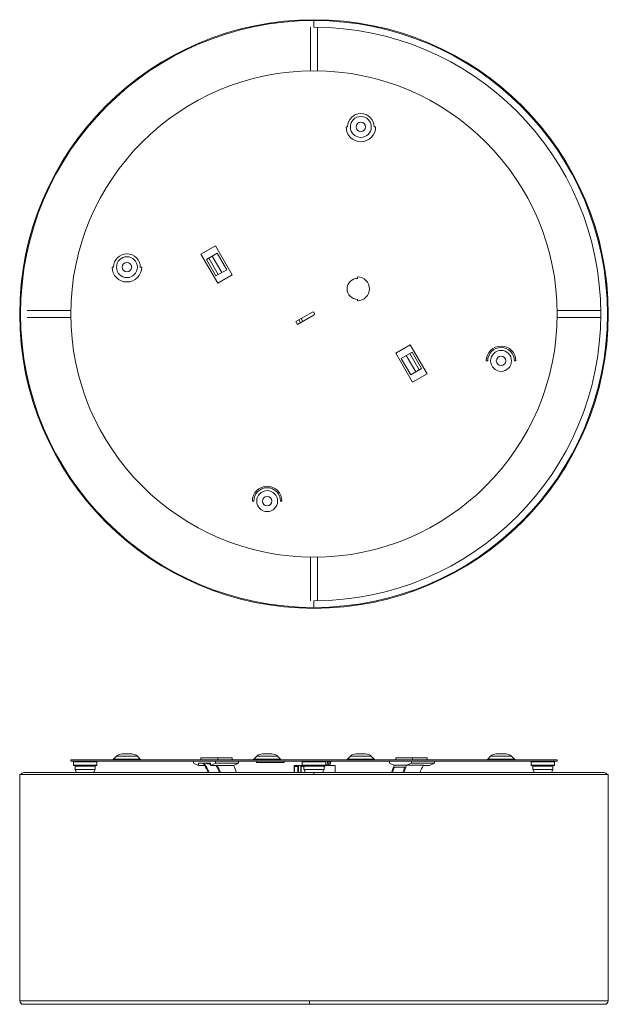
# Model space of a CAD drawing. Header units: millimetres. Extents: x -194 to 157, y -412 to 176.
import ezdxf

# ---------------------------------------------------------------- set-up
doc = ezdxf.new("R2010")
doc.units = ezdxf.units.MM

msp = doc.modelspace()

# ---------------------------------------------------------------- linework, layer by layer
at = {"color": 7, "linetype": 'Continuous', "lineweight": 15}
for p, q in [((-20.27, 170.99), (-20.27, 144.99)), ((-18.27, 175), (-18.27, 171)), ((-16.27, 144.99), (-16.27, 170.99)), ((0.84, 111.55), (1.69, 111.55)), ((17.65, 111.55), (18.5, 111.55)), ((-77.03, 40.62), (-85.69, 35.62)), ((-85.69, 35.62), (-75.69, 18.3)), ((-82.44, 32.48), (-75.94, 36.23)), ((-67.03, 23.3), (-77.03, 40.62)), ((-75.94, 36.23), (-70.29, 26.43)), ((-76.78, 22.68), (-82.44, 32.48)), ((-75.32, 23.53), (-80.97, 33.33)), ((-73.3, 24.69), (-78.96, 34.49)), ((-138.65, 27.94), (-137.8, 27.94)), ((-121.84, 27.94), (-120.99, 27.94)), ((-70.29, 26.43), (-76.78, 22.68)), ((-75.69, 18.3), (-67.03, 23.3)), ((7.72, 22.1), (7.72, 21.25)), ((7.72, 8.75), (7.72, 7.9)), ((-163.25, 2), (-189.25, 2)), ((-19.1, 1.2), (-29.06, -4.55)), ((-17.92, 0.15), (-18.42, 1.02)), ((152.72, 2), (126.72, 2)), ((-189.25, -2), (-163.25, -2)), ((-29.06, -4.55), (-28.06, -6.28)), ((-28.06, -6.28), (-18.1, -0.53)), ((-27.33, -3.55), (-26.33, -5.28)), ((-24.95, -4.49), (-25.95, -2.76)), ((126.72, -2), (152.72, -2)), ((39.16, -18.3), (30.5, -23.3)), ((30.5, -23.3), (40.5, -40.62)), ((33.76, -26.43), (40.25, -22.68)), ((49.16, -35.62), (39.16, -18.3)), ((40.25, -22.68), (45.91, -32.48)), ((39.41, -36.23), (33.76, -26.43)), ((36.77, -24.69), (42.43, -34.49)), ((38.79, -23.53), (44.44, -33.33)), ((84.46, -27.94), (85.31, -27.94)), ((101.27, -27.94), (102.12, -27.94)), ((45.91, -32.48), (39.41, -36.23)), ((40.5, -40.62), (49.16, -35.62)), ((-55.03, -111.55), (-54.18, -111.55)), ((-38.22, -111.55), (-37.37, -111.55)), ((-20.27, -144.99), (-20.27, -170.99)), ((-16.27, -170.99), (-16.27, -144.99)), ((-18.27, -171), (-18.27, -175)), ((-136.06, -263.71), (-137.8, -265.45)), ((-132.66, -262.3), (-126.98, -262.3)), ((-121.84, -265.45), (-123.58, -263.71)), ((-52.44, -263.71), (-54.18, -265.45)), ((-49.05, -262.3), (-43.36, -262.3)), ((-38.22, -265.45), (-39.97, -263.71)), ((3.44, -263.71), (1.69, -265.45)), ((6.83, -262.3), (12.52, -262.3)), ((17.65, -265.45), (15.91, -263.71)), ((87.05, -263.71), (85.31, -265.45)), ((90.45, -262.3), (96.13, -262.3)), ((101.27, -265.45), (99.53, -263.71)), ((-163.27, -265.8), (-163.27, -266.6)), ((-163.27, -265.8), (126.73, -265.8)), ((126.73, -266.6), (-163.27, -266.6)), ((-161.77, -267.1), (-161.77, -269.1)), ((-161.77, -267.1), (-147.77, -267.1)), ((-147.77, -269.1), (-161.77, -269.1)), ((-160.77, -269.6), (-160.77, -271.6)), ((-148.77, -269.6), (-160.77, -269.6)), ((-154.77, -267.1), (-154.77, -266.6)), ((-154.77, -269.6), (-154.77, -269.1)), ((-148.77, -271.6), (-148.77, -269.6)), ((-147.77, -269.1), (-147.77, -267.1)), ((-137.8, -265.45), (-121.84, -265.45)), ((-90.05, -267.72), (-90.05, -266.6)), ((-87.16, -269.11), (-90.05, -267.72)), ((-79.93, -267.72), (-87.16, -267.72)), ((-87.16, -267.72), (-87.16, -269.11)), ((-83.54, -269.11), (-87.16, -269.11)), ((-85.69, -264.6), (-85.69, -265.8)), ((-85.69, -264.6), (-67.03, -264.6)), ((-79.93, -268.52), (-83.54, -267.72)), ((-79.93, -267.9), (-82.44, -267.9)), ((-82.44, -267.9), (-79.93, -268.46)), ((-77.05, -267.72), (-79.93, -269.11)), ((-79.93, -269.11), (-79.93, -267.72)), ((-79.93, -269.11), (-66.25, -269.11)), ((-76.72, -269.23), (-77.27, -269.11)), ((-77.05, -266.6), (-77.05, -267.72)), ((-63.37, -267.72), (-77.05, -267.72)), ((-76.99, -269.11), (-76.77, -269.16)), ((-75.69, -264.6), (-75.69, -265.8)), ((-67.03, -264.6), (-67.03, -265.8)), ((-63.37, -267.72), (-66.25, -269.11)), ((-63.37, -267.72), (-63.37, -266.6)), ((-54.18, -265.45), (-38.22, -265.45)), ((-52.5, -266.71), (-52.5, -267.51)), ((-36, -266.71), (-52.5, -266.71)), ((-36, -267.51), (-52.5, -267.51)), ((-51.3, -266.66), (-37.2, -266.66)), ((-44.25, -266.6), (-44.25, -266.71)), ((-36, -267.51), (-36, -266.71)), ((-30.08, -273.41), (-30.08, -269.3)), ((-25.22, -269.3), (-30.08, -269.3)), ((-29.83, -269.8), (-27.83, -269.8)), ((-29.83, -273.41), (-29.83, -269.8)), ((-27.83, -269.8), (-27.83, -273.41)), ((-27.58, -273.41), (-27.58, -269.3)), ((-26.18, -269.3), (-26.18, -273.41)), ((-25.93, -269.8), (-24.27, -269.8)), ((-25.93, -273.41), (-25.93, -269.8)), ((-25.27, -267.1), (-25.27, -269.1)), ((-25.27, -267.1), (-11.27, -267.1)), ((-11.27, -269.1), (-25.27, -269.1)), ((-11.77, -269.6), (-24.77, -269.6)), ((-24.27, -269.6), (-24.27, -271.6)), ((-22.08, -269.3), (-22.08, -269.6)), ((-12.27, -271.6), (-12.27, -269.6)), ((-5.73, -269.3), (-11.31, -269.3)), ((-11.27, -269.1), (-11.27, -267.1)), ((-9.2, -267.8), (-10.2, -267.8)), ((-5.73, -269.3), (-5.73, -273.41)), ((1.69, -265.45), (17.65, -265.45)), ((26.84, -267.72), (26.84, -266.6)), ((26.84, -267.72), (29.72, -269.11)), ((29.72, -269.04), (36.97, -269.04)), ((30.5, -264.6), (30.5, -265.8)), ((30.5, -264.6), (49.16, -264.6)), ((36.97, -269.1), (39.84, -267.72)), ((36.97, -269.04), (36.97, -269.1)), ((47.03, -269.1), (36.97, -269.1)), ((39.84, -266.6), (39.84, -267.72)), ((53.52, -267.72), (39.84, -267.72)), ((40.5, -265.8), (40.5, -264.6)), ((47.02, -269.11), (50.63, -269.11)), ((49.16, -264.6), (49.16, -265.8)), ((50.63, -269.11), (53.52, -267.72)), ((53.52, -267.72), (53.52, -266.6)), ((85.31, -265.45), (101.27, -265.45)), ((111.24, -267.1), (111.24, -269.1)), ((111.24, -267.1), (125.24, -267.1)), ((125.24, -269.1), (111.24, -269.1)), ((112.24, -269.6), (112.24, -271.6)), ((124.24, -269.6), (112.24, -269.6)), ((118.24, -266.6), (118.24, -267.1)), ((118.24, -269.1), (118.24, -269.6)), ((124.24, -271.6), (124.24, -269.6)), ((125.24, -269.1), (125.24, -267.1)), ((126.73, -266.6), (126.73, -265.8)), ((-193.77, -274.6), (-193.77, -409.6)), ((-193.77, -274.6), (157.23, -274.6)), ((154.73, -273.41), (-191.27, -273.41)), ((-160.77, -271.6), (-159.86, -273.41)), ((-160.77, -271.6), (-148.77, -271.6)), ((-149.67, -273.41), (-148.77, -271.6)), ((-24.27, -271.6), (-23.36, -273.41)), ((-24.27, -271.6), (-12.27, -271.6)), ((-23.73, -272.67), (-23.73, -273.41)), ((-23.48, -273.41), (-23.48, -273.17)), ((-13.17, -273.41), (-12.27, -271.6)), ((35.93, -270.18), (29.7, -270.18)), ((112.24, -271.6), (113.14, -273.41)), ((112.24, -271.6), (124.24, -271.6)), ((123.33, -273.41), (124.24, -271.6)), ((157.23, -409.6), (157.23, -274.6)), ((157.23, -409.6), (-193.77, -409.6)), ((-191.61, -411.6), (155.11, -411.6))]:
    msp.add_line(p, q, dxfattribs=at)
at = {"color": 8, "linetype": 'Continuous', "lineweight": 15}
for p, q in [((-136.06, -263.71), (-123.58, -263.71)), ((-52.44, -263.71), (-39.97, -263.71)), ((3.44, -263.71), (15.91, -263.71)), ((87.05, -263.71), (99.53, -263.71)), ((-153.64, -269.72), (-153.59, -269.36)), ((-18.27, -274.6), (-18.27, -273.41))]:
    msp.add_line(p, q, dxfattribs=at)
at = {"color": 7, "linetype": 'Continuous', "lineweight": 15, "flags": 128}
for points in [[(-161.02, -266.93), (-161.54, -267.01), (-161.77, -267.1)], [(-161.77, -269.1), (-161.54, -269.19), (-161.17, -269.25)], [(-148.51, -269.27), (-147.99, -269.19), (-147.77, -269.1)], [(-147.77, -267.1), (-147.99, -267.01), (-148.36, -266.96)], [(-137.8, -265.45), (-138.24, -265.73), (-138.65, -265.8)], [(-120.99, -265.8), (-121.5, -265.69), (-121.84, -265.45)], [(-54.18, -265.45), (-54.63, -265.73), (-55.03, -265.8)], [(-37.37, -265.8), (-37.89, -265.69), (-38.22, -265.45)], [(-20.34, -269.35), (-20.28, -269.52), (-20.27, -269.72)], [(-16.27, -269.72), (-16.25, -269.52), (-16.19, -269.34)], [(1.69, -265.45), (1.25, -265.73), (0.84, -265.8)], [(18.5, -265.8), (17.99, -265.69), (17.65, -265.45)], [(85.31, -265.45), (84.87, -265.73), (84.46, -265.8)], [(102.12, -265.8), (101.61, -265.69), (101.27, -265.45)], [(111.98, -266.93), (111.46, -267.01), (111.24, -267.1)], [(111.24, -269.1), (111.46, -269.19), (111.83, -269.25)], [(124.49, -269.27), (125.01, -269.19), (125.24, -269.1)], [(125.24, -267.1), (125.01, -267.01), (124.64, -266.96)]]:
    msp.add_lwpolyline(points, dxfattribs=at)
at = {"color": 8, "linetype": 'Continuous', "lineweight": 15, "flags": 128}
msp.add_lwpolyline([(119.41, -269.36), (119.4, -269.38), (119.37, -269.72)], dxfattribs=at)
at = {"color": 7, "linetype": 'Continuous', "lineweight": 15}
for centre, radius in [((-18.27, 0), 175.5), ((-18.27, 0), 175), ((-18.27, 0), 145), ((9.67, 111.55), 6.24), ((9.67, 111.55), 2.84), ((-129.82, 27.94), 6.24), ((-129.82, 27.94), 2.84), ((93.29, -27.94), 6.24), ((93.29, -27.94), 2.84), ((-46.2, -111.55), 6.24), ((-46.2, -111.55), 2.84)]:
    msp.add_circle(centre, radius, dxfattribs=at)
for centre, radius, start, end in [((-18.27, 0), 171, 270, 90), ((9.67, 111.55), 7.98, 0, 180), ((9.67, 111.55), 8.83, 180, 0), ((-129.82, 27.94), 7.98, 0, 180), ((-129.82, 27.94), 8.83, 180, 0), ((7.72, 15), 6.25, 90, 270), ((7.72, 15), 7.1, 270, 90), ((-18.85, 0.77), 0.5, 30, 120), ((-18.35, -0.1), 0.5, 300, 30), ((93.29, -27.94), 8.83, 360, 180), ((93.29, -27.94), 7.98, 0, 180), ((-46.2, -111.55), 8.83, 360, 180), ((-46.2, -111.55), 7.98, 0, 180), ((-132.66, -267.1), 4.8, 90, 135), ((-126.98, -267.1), 4.8, 45, 90), ((-49.05, -267.1), 4.8, 90, 135), ((-43.36, -267.1), 4.8, 45, 90), ((6.83, -267.1), 4.8, 90, 135), ((12.52, -267.1), 4.8, 45, 90), ((90.45, -267.1), 4.8, 90, 135), ((96.13, -267.1), 4.8, 45, 90), ((-155.13, -218.07), 51.53, 263.26388, 270.40244), ((-154.4, -318.13), 51.53, 83.26388, 90.40244), ((-154.31, -219.14), 50.46, 269.48098, 276.59829), ((-100.87, -280.65), 20.82, 33.66757, 38.3933), ((-101.2, -281.23), 21.83, 20.97363, 38.21339), ((-102.02, -281.37), 22.16, 21.04384, 33.61381), ((-95.3, -281.39), 22.2, 21.05187, 33.19506), ((-94.77, -281.37), 22.16, 21.04435, 33.58504), ((-95.6, -283.2), 32.59, 17.48842, 25.75874), ((-24.77, -267.1), 0.5, 90, 180), ((-24.77, -269.1), 0.5, 180, 270), ((-11.77, -267.1), 0.5, 0, 90), ((-11.77, -269.1), 0.5, 270, 360), ((-12.34, -267.83), 2.13, 316.48294, 0.81223), ((-8, -267.79), 2.21, 147.47678, 180.31899), ((-11.34, -267.83), 2.13, 316.48294, 0.81223), ((-7, -267.79), 2.21, 147.47678, 180.31899), ((-11.63, -267.81), 3.12, 331.53493, 0.22644), ((-7.39, -267.73), 1.13, 94.40195, 183.81126), ((59.07, -283.2), 32.59, 154.24126, 162.51158), ((66.32, -283.2), 32.59, 154.24126, 162.51158), ((65.49, -281.37), 22.16, 146.38619, 158.95616), ((117.87, -218.07), 51.53, 263.26388, 270.40244), ((118.6, -318.13), 51.53, 83.26388, 90.40244), ((118.69, -219.14), 50.46, 269.48098, 276.59829), ((-191.32, -275.27), 1.86, 88.36116, 158.99581), ((59.78, -283.28), 32.81, 156.46205, 162.4973), ((66.01, -283.28), 32.81, 156.46205, 162.4973), ((154.79, -275.27), 1.86, 21.00419, 91.63884), ((-191.66, -409.59), 2.01, 180.26203, 270.33197), ((155.13, -409.59), 2.01, 269.66803, 359.73797)]:
    msp.add_arc(centre, radius, start, end, dxfattribs=at)
at = {"color": 8, "linetype": 'Continuous', "lineweight": 15}
msp.add_arc((12.66, -410.08), 33.65, 179.18493, 182.5916, dxfattribs=at)

doc.saveas('drawing.dxf')
